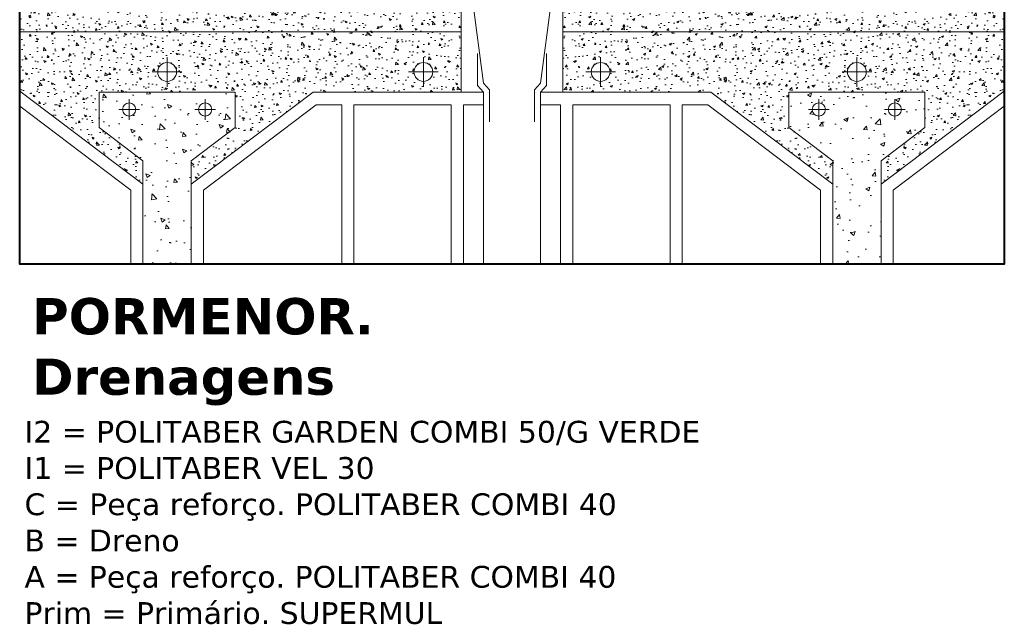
# Model space of a CAD drawing. Header units: metres. Extents: x 321 to 537, y 134 to 342.
# Tile 1 of 9: x 355 to 436, y 138 to 188. Entities that reach past the tile are written whole.
import ezdxf

# ---------------------------------------------------------------- set-up
doc = ezdxf.new("R2010")
doc.units = ezdxf.units.M
doc.header["$LTSCALE"] = 0.2
doc.layers.get('0').update_dxf_attribs({"lineweight": 13})
doc.layers.add('Sombreados', color=7, linetype='Continuous', lineweight=13)
doc.layers.add('Textos', color=7, linetype='Continuous')
pattern_1 = [(50, (0, -17.7857), (1.8218467, -0.159391), [0.1905, -2.0955]), (355, (0, -17.7857), (-0.352428, 1.9105664), [0.1524, -1.6764]), (100.451, (0.1518, -17.799), (1.469425, 1.751167), [0.1619, -1.7809]), (46.1842, (0, -17.2777), (2.71079, -0.420423), [0.28575, -3.14325]), (96.6356, (0.226, -17.3127), (2.374042, 2.474256), [0.24285, -2.67135]), (351.184, (0, -17.2777), (2.374046, 2.474251), [0.2286, -2.5146]), (21, (0.254, -17.4047), (1.516149, -1.022655), [0.1905, -2.0955]), (326, (0.254, -17.4047), (0.61802, 1.84188), [0.1524, -1.6764]), (71.4514, (0.3803, -17.4899), (2.134165, 0.8192286), [0.1619, -1.7809]), (37.5, (0, -17.7857), (0.030886, 0.8455504), [0, -1.65608, 0, -1.7018, 0, -1.68275]), (7.5, (0, -17.7857), (0.6681966, 1.0018057), [0, -0.97028, 0, -1.61798, 0, -0.64135]), (327.5, (-0.5664, -17.7857), (1.35590595, -0.0572874), [0, -0.635, 0, -1.9812, 0, -2.6289]), (317.5, (-0.8204, -17.7857), (1.4812918, 0.254265), [0, -0.8255, 0, -1.31572, 0, -1.8669])]
pattern_2 = [(130, (791.4218, -17.7857), (-1.8218467, -0.159391), [0.1905, -2.0955]), (185, (791.4218, -17.7857), (0.352428, 1.9105664), [0.1524, -1.6764]), (79.549, (791.27, -17.799), (-1.469425, 1.751167), [0.1619, -1.7809]), (133.8158, (791.4218, -17.2777), (-2.71079, -0.420423), [0.28575, -3.14325]), (83.3644, (791.196, -17.3127), (-2.374042, 2.474256), [0.24285, -2.67135]), (188.816, (791.4218, -17.2777), (-2.374046, 2.474251), [0.2286, -2.5146]), (159, (791.1678, -17.4047), (-1.516149, -1.022655), [0.1905, -2.0955]), (214, (791.1678, -17.4047), (-0.61802, 1.84188), [0.1524, -1.6764]), (108.5486, (791.0414, -17.4899), (-2.134165, 0.8192286), [0.1619, -1.7809]), (142.5, (791.4218, -17.7857), (-0.030886, 0.8455504), [0, -1.65608, 0, -1.7018, 0, -1.68275]), (172.5, (791.4218, -17.7857), (-0.6681966, 1.0018057), [0, -0.97028, 0, -1.61798, 0, -0.64135]), (212.5, (791.9882, -17.7857), (-1.35590595, -0.0572874), [0, -0.635, 0, -1.9812, 0, -2.6289]), (222.5, (792.2422, -17.7857), (-1.4812918, 0.254265), [0, -0.8255, 0, -1.31572, 0, -1.8669])]

msp = doc.modelspace()

# ---------------------------------------------------------------- hatches: boundary and pattern name
at = {"layer": 'Sombreados'}
h = msp.add_hatch(dxfattribs=at)
h.set_pattern_fill('AR-CONC', color=256, scale=0.01, style=0)
h.set_pattern_definition(pattern_2)
h.paths.add_polyline_path([(354.961, 191.957), (383.895, 191.957), (385.391, 190.463), (391.495, 190.463), (391.495, 186.957), (354.961, 186.957)])
h = msp.add_hatch(dxfattribs=at)
h.set_pattern_fill('AR-CONC', color=256, scale=0.01, style=0)
h.set_pattern_definition(pattern_1)
h.paths.add_polyline_path([(436.461, 191.957), (407.527, 191.957), (406.031, 190.463), (399.926, 190.463), (399.926, 186.957), (436.461, 186.957)])
h = msp.add_hatch(dxfattribs=at)
h.set_pattern_fill('AR-CONC', color=256, scale=0.01, style=0)
h.set_pattern_definition(pattern_2)
h.paths.add_polyline_path([(354.961, 186.957), (391.495, 186.957), (391.495, 181.958), (379.247, 181.958), (369.165, 174.354), (369.165, 176.282), (372.794, 179.019), (372.794, 181.958), (361.535, 181.958), (361.535, 179.019), (365.165, 176.282), (365.165, 174.354), (354.961, 182.049)])
h.paths.add_polyline_path([(387.594, 183.626, 1), (389.154, 183.626, 1)], flags=16)
h.paths.add_polyline_path([(367.945, 183.626, 1), (366.385, 183.626, 1)], flags=16)
h = msp.add_hatch(dxfattribs=at)
h.set_pattern_fill('AR-CONC', color=256, scale=0.01, style=0)
h.set_pattern_definition(pattern_1)
h.paths.add_polyline_path([(436.461, 186.957), (399.926, 186.957), (399.926, 181.958), (412.175, 181.958), (422.257, 174.354), (422.257, 176.282), (418.627, 179.019), (418.627, 181.958), (429.886, 181.958), (429.886, 179.019), (426.257, 176.282), (426.257, 174.354), (436.461, 182.049)])
h.paths.add_polyline_path([(403.828, 183.626, -1), (402.268, 183.626, -1)], flags=16)
h.paths.add_polyline_path([(423.477, 183.626, -1), (425.036, 183.626, -1)], flags=16)
h = msp.add_hatch(dxfattribs=at)
h.set_pattern_fill('AR-CONC', color=256, scale=0.02, style=0)
h.set_pattern_definition([(130, (791.4218, -17.7857), (-3.643693, -0.318782), [0.381, -4.191]), (185, (791.4218, -17.7857), (0.704857, 3.821133), [0.3048, -3.3528]), (79.549, (791.118, -17.8123), (-2.93885, 3.502334), [0.3238, -3.5618]), (133.8158, (791.422, -16.7697), (-5.42158, -0.840847), [0.5715, -6.2865]), (83.3644, (790.97, -16.84), (-4.748085, 4.94851), [0.4857, -5.3427]), (188.816, (791.422, -16.7697), (-4.74809, 4.9485), [0.4572, -5.0292]), (159, (790.9138, -17.0237), (-3.032298, -2.04531), [0.381, -4.191]), (214, (790.9138, -17.0237), (-1.23604, 3.68376), [0.3048, -3.3528]), (108.5486, (790.661, -17.194), (-4.26833, 1.638457), [0.3238, -3.5618]), (142.5, (791.4218, -17.7857), (-0.061772, 1.6911008), [0, -3.31216, 0, -3.4036, 0, -3.3655]), (172.5, (791.4218, -17.7857), (-1.336393, 2.0036115), [0, -1.94056, 0, -3.23596, 0, -1.2827]), (212.5, (792.5546, -17.7857), (-2.711812, -0.114575), [0, -1.27, 0, -3.9624, 0, -5.2578]), (222.5, (793.0626, -17.7857), (-2.962584, 0.50853), [0, -1.651, 0, -2.63144, 0, -3.7338])])
h.paths.add_polyline_path([(364.566, 180.519, 1), (363.474, 180.519, 1)], flags=16)
h.paths.add_polyline_path([(369.764, 180.519, 1), (370.855, 180.519, 1)], flags=16)
h.paths.add_polyline_path([(368.503, 158.458, 1), (369.594, 158.458, 1)], flags=16)
h.paths.add_polyline_path([(365.165, 167.732), (369.165, 167.732), (369.165, 176.282), (372.794, 179.019), (372.794, 181.958), (361.535, 181.958), (361.535, 179.019), (365.165, 176.282)])
h = msp.add_hatch(dxfattribs=at)
h.set_pattern_fill('AR-CONC', color=256, scale=0.02, style=0)
h.set_pattern_definition([(50, (0, -5.7932), (3.643693, -0.318782), [0.381, -4.191]), (355, (0, -5.793), (-0.704857, 3.821133), [0.3048, -3.3528]), (100.451, (0.3036, -5.8198), (2.93885, 3.502334), [0.3238, -3.5618]), (46.1842, (0, -4.777), (5.42158, -0.840847), [0.5715, -6.2865]), (96.6356, (0.452, -4.847), (4.748085, 4.94851), [0.4857, -5.3427]), (351.184, (0, -4.777), (4.74809, 4.9485), [0.4572, -5.0292]), (21, (0.508, -5.0312), (3.032298, -2.04531), [0.381, -4.191]), (326, (0.508, -5.031), (1.23604, 3.68376), [0.3048, -3.3528]), (71.4514, (0.7607, -5.2016), (4.26833, 1.638457), [0.3238, -3.5618]), (37.5, (0, -5.7932), (0.061772, 1.6911008), [0, -3.31216, 0, -3.4036, 0, -3.3655]), (7.5, (0, -5.7932), (1.336393, 2.0036115), [0, -1.94056, 0, -3.23596, 0, -1.2827]), (327.5, (-1.1328, -5.7932), (2.711812, -0.114575), [0, -1.27, 0, -3.9624, 0, -5.2578]), (317.5, (-1.6408, -5.7932), (2.962584, 0.50853), [0, -1.651, 0, -2.63144, 0, -3.7338])])
h.paths.add_polyline_path([(421.658, 180.519, -1), (420.566, 180.519, -1)], flags=16)
h.paths.add_polyline_path([(426.856, 180.519, -1), (427.947, 180.519, -1)], flags=16)
h.paths.add_polyline_path([(422.257, 167.732), (426.257, 167.732), (426.257, 176.282), (429.886, 179.019), (429.886, 181.958), (418.627, 181.958), (418.627, 179.019), (422.257, 176.282)])

# ---------------------------------------------------------------- linework, layer by layer
for p, q in [((391.495, 190.463), (391.495, 181.958)), ((399.926, 190.463), (399.926, 181.958)), ((392.842, 182.505), (392.842, 185.149)), ((392.842, 182.505), (392.842, 185.149)), ((398.579, 182.505), (398.579, 185.149)), ((393.342, 181.958), (392.842, 182.505)), ((393.342, 181.958), (393.342, 167.732)), ((398.079, 181.958), (398.579, 182.505)), ((398.079, 181.958), (398.079, 167.732))]:
    msp.add_line(p, q)
at = {"lineweight": 20}
for p, q in [((393.342, 182.699), (392.43, 189.626)), ((398.079, 182.699), (398.992, 189.626)), ((393.842, 182.151), (393.342, 182.699)), ((397.579, 182.151), (398.079, 182.699)), ((393.842, 182.151), (393.842, 179.508)), ((397.579, 182.151), (397.579, 179.508))]:
    msp.add_line(p, q, dxfattribs=at)
at = {"lineweight": 13}
for p, q in [((391.495, 186.957), (354.961, 186.957)), ((399.926, 186.957), (436.461, 186.957))]:
    msp.add_line(p, q, dxfattribs=at)
at = {"color": 7, "linetype": 'Continuous', "lineweight": 18}
for p, q in [((367.165, 182.401), (367.165, 184.851)), ((388.374, 182.401), (388.374, 184.851)), ((403.048, 182.401), (403.048, 184.851)), ((424.257, 182.401), (424.257, 184.851)), ((368.39, 183.626), (365.94, 183.626)), ((389.599, 183.626), (387.148, 183.626)), ((401.822, 183.626), (404.273, 183.626)), ((423.031, 183.626), (425.482, 183.626)), ((364.02, 179.661), (364.02, 181.377)), ((370.31, 179.661), (370.31, 181.377)), ((421.112, 179.661), (421.112, 181.377)), ((427.402, 179.661), (427.402, 181.377)), ((363.162, 180.519), (364.878, 180.519)), ((371.168, 180.519), (369.452, 180.519)), ((381.631, 167.732), (381.631, 180.892)), ((382.631, 167.732), (382.631, 180.892)), ((390.684, 167.732), (390.684, 180.892)), ((391.684, 167.732), (391.684, 180.892)), ((399.737, 167.732), (399.737, 180.892)), ((400.737, 167.732), (400.737, 180.892)), ((408.79, 167.732), (408.79, 180.892)), ((409.79, 167.732), (409.79, 180.892)), ((420.254, 180.519), (421.97, 180.519)), ((428.259, 180.519), (426.544, 180.519)), ((364.165, 167.732), (364.165, 173.856)), ((370.165, 167.732), (370.165, 173.856)), ((421.257, 167.732), (421.257, 173.856)), ((427.257, 167.732), (427.257, 173.856))]:
    msp.add_line(p, q, dxfattribs=at)
at = {"linetype": 'Continuous', "lineweight": 18}
for p, q in [((365.165, 174.354), (354.961, 182.049)), ((369.165, 174.354), (379.247, 181.958)), ((422.257, 174.354), (412.175, 181.958)), ((426.257, 174.354), (436.461, 182.049)), ((364.165, 173.856), (354.961, 180.797)), ((370.165, 173.856), (379.494, 180.892)), ((381.631, 180.892), (379.494, 180.892)), ((390.684, 180.892), (382.631, 180.892)), ((400.737, 180.892), (408.79, 180.892)), ((409.79, 180.892), (411.927, 180.892)), ((421.257, 173.856), (411.927, 180.892)), ((427.257, 173.856), (436.461, 180.797))]:
    msp.add_line(p, q, dxfattribs=at)
at = {"lineweight": 18}
for p, q in [((361.535, 181.958), (361.535, 179.019)), ((372.794, 181.958), (361.535, 181.958)), ((372.794, 181.958), (372.794, 179.019)), ((379.247, 181.958), (393.342, 181.958)), ((412.175, 181.958), (398.079, 181.958)), ((418.627, 181.958), (418.627, 179.019)), ((418.627, 181.958), (429.886, 181.958)), ((429.886, 181.958), (429.886, 179.019)), ((365.165, 176.282), (361.535, 179.019)), ((369.165, 176.282), (372.794, 179.019)), ((422.257, 176.282), (418.627, 179.019)), ((426.257, 176.282), (429.886, 179.019)), ((365.165, 176.282), (365.165, 167.732)), ((369.165, 167.732), (369.165, 176.282)), ((422.257, 167.732), (422.257, 176.282)), ((426.257, 176.282), (426.257, 167.732))]:
    msp.add_line(p, q, dxfattribs=at)
at = {"linetype": 'Continuous', "lineweight": 13}
for p, q in [((393.342, 180.892), (391.684, 180.892)), ((398.079, 180.892), (399.737, 180.892))]:
    msp.add_line(p, q, dxfattribs=at)
at = {"lineweight": 40}
msp.add_lwpolyline([(354.961, 237.133), (436.461, 237.133), (436.461, 167.732), (354.961, 167.732)], close=True, dxfattribs=at)
msp.add_lwpolyline([(354.961, 237.133), (436.461, 237.133), (436.461, 167.732), (354.961, 167.732)], close=True, dxfattribs=at)
at = {"color": 7, "linetype": 'Continuous', "lineweight": 18}
for centre, radius in [((367.165, 183.626), 0.78), ((388.374, 183.626), 0.78), ((403.048, 183.626), 0.78), ((424.257, 183.626), 0.78), ((364.02, 180.519), 0.546), ((370.31, 180.519), 0.546), ((421.112, 180.519), 0.546), ((427.402, 180.519), 0.546)]:
    msp.add_circle(centre, radius, dxfattribs=at)

# ---------------------------------------------------------------- texts
at = {"layer": 'Textos', "attachment_point": 1}
for s, insert, char_height, width in [('\\fVerdana|b1|i0;PORMENOR. \\PDrenagens', (356, 164.915), 3, 77.59928), ('\\fVerdana|b0|i0|c0|p34;I2 = POLITABER GARDEN COMBI 50/G VERDE\\PI1 = POLITABER VEL 30\\PC = Peça reforço. POLITABER COMBI 40\\PB = Dreno\\PA = Peça reforço. POLITABER COMBI 40\\PPrim = Primário. SUPERMUL', (355.357, 154.757), 1.8, 75.26219)]:
    msp.add_mtext(s, dxfattribs=dict(at, insert=insert, char_height=char_height, width=width))

doc.saveas('drawing.dxf')
